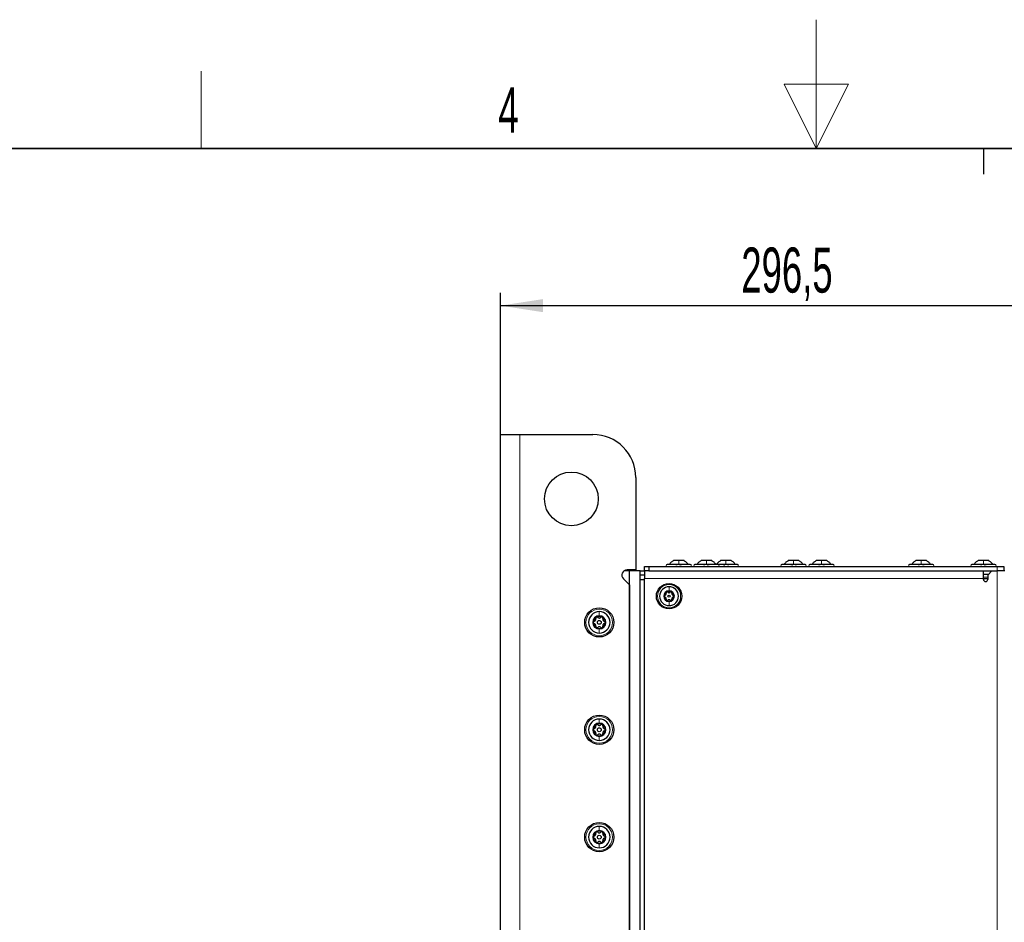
# Model space of a CAD drawing. Header units: millimetres. Extents: x 5 to 418, y 2 to 292.
# Tile 84 of 90: x 155 to 232, y 222 to 292. Entities that reach past the tile are written whole.
import ezdxf

# ---------------------------------------------------------------- set-up
doc = ezdxf.new("R2010")
doc.units = ezdxf.units.MM
doc.layers.add('SLD-0', color=7, linetype='Continuous')
doc.styles.add('SLDTEXTSTYLE0', font='TXT', dxfattribs={"width": 0.605})
doc.dimstyles.new('SLDDIMSTYLE1', dxfattribs={"dimtxt": 3.5, "dimasz": 3.302, "dimexe": 0, "dimexo": 0.0625, "dimgap": 0.875, "dimtad": 1, "dimlfac": 6, "dimrnd": 1e-09, "dimzin": 12, "dimdsep": 46, "dimtxsty": 'SLDTEXTSTYLE0', "dimsah": 1, "dimcen": 0.09, "dimadec": 0, "dimazin": 3, "dimtfac": 1, "dimtofl": 0, "dimtmove": 0, "dimatfit": 3, "dimfxl": 1, "dimfrac": 2, "dimtolj": 1, "dimtzin": 12, "dimarcsym": 0})

# ---------------------------------------------------------------- blocks, each defined once
blk = doc.blocks.new('_D_3')
at = {"layer": 'SLD-0', "color": 7}
for p, q in [((192.489, 260.307), (192.489, 271.307)), ((241.906, 247.824), (241.906, 271.307)), ((192.489, 270.307), (241.906, 270.307))]:
    blk.add_line(p, q, dxfattribs=at)
for points in [[(192.489, 270.307), (195.791, 269.799), (195.791, 270.815)], [(241.906, 270.307), (238.604, 270.815), (238.604, 269.799)]]:
    blk.add_solid(points, dxfattribs=at)
at = {"layer": 'SLD-0', "color": 7, "insert": (211.182, 274.819), "char_height": 3.5, "attachment_point": 1, "style": 'SLDTEXTSTYLE0'}
blk.add_mtext('296,5', dxfattribs=at)

msp = doc.modelspace()

# ---------------------------------------------------------------- linework, layer by layer
at = {"color": 7, "linetype": 'Continuous', "lineweight": 25}
for p, q in [((192.4889, 98.6404), (192.4889, 260.3071)), ((192.4889, 260.3071), (193.9889, 260.3071)), ((193.9889, 260.3071), (199.6556, 260.3071)), ((202.9889, 256.9737), (202.9889, 249.8071)), ((203.6556, 249.7237), (203.6556, 250.0571)), ((203.6556, 250.0571), (203.9889, 250.0571)), ((203.9889, 250.0571), (203.9889, 249.7237)), ((203.9889, 250.0571), (231.0556, 250.0571)), ((206.3222, 250.2237), (205.4222, 250.2237)), ((206.3222, 250.5154), (205.9097, 250.5154)), ((206.7347, 250.5154), (206.3222, 250.5154)), ((207.2222, 250.2237), (206.3222, 250.2237)), ((208.4722, 250.2237), (207.5722, 250.2237)), ((208.4722, 250.5154), (208.0597, 250.5154)), ((208.8847, 250.5154), (208.4722, 250.5154)), ((209.3722, 250.2237), (208.4722, 250.2237)), ((209.9889, 250.2237), (209.3722, 250.2237)), ((209.9889, 250.5154), (209.5764, 250.5154)), ((210.4014, 250.5154), (209.9889, 250.5154)), ((210.8889, 250.2237), (209.9889, 250.2237)), ((215.2389, 250.2237), (214.3389, 250.2237)), ((215.2389, 250.5154), (214.8264, 250.5154)), ((215.6514, 250.5154), (215.2389, 250.5154)), ((216.1389, 250.2237), (215.2389, 250.2237)), ((217.4056, 250.2237), (216.5056, 250.2237)), ((217.4056, 250.5154), (216.9931, 250.5154)), ((217.8181, 250.5154), (217.4056, 250.5154)), ((218.3056, 250.2237), (217.4056, 250.2237)), ((225.1389, 250.2237), (224.2389, 250.2237)), ((225.1389, 250.5154), (224.7264, 250.5154)), ((225.5514, 250.5154), (225.1389, 250.5154)), ((226.0389, 250.2237), (225.1389, 250.2237)), ((229.9722, 250.2237), (229.0722, 250.2237)), ((229.9722, 250.5154), (229.5597, 250.5154)), ((230.3847, 250.5154), (229.9722, 250.5154)), ((230.8722, 250.2237), (229.9722, 250.2237)), ((231.0556, 250.0571), (231.5556, 250.0571)), ((231.5556, 250.0571), (231.5556, 249.7237)), ((202.4889, 249.7237), (202.0722, 249.7237)), ((202.9889, 249.8071), (202.3222, 249.8071)), ((202.4889, 164.0571), (202.4889, 249.7237)), ((203.3222, 249.7237), (202.4889, 249.7237)), ((203.3222, 164.0571), (203.3222, 249.7237)), ((203.3222, 249.7237), (203.6556, 249.7237)), ((203.6556, 249.3904), (203.3222, 249.3904)), ((203.6556, 249.7237), (203.6556, 249.1404)), ((203.9889, 249.7237), (203.6556, 249.7237)), ((203.9889, 249.7237), (230.6389, 249.7237)), ((229.9722, 249.1404), (229.9722, 249.7237)), ((229.9722, 249.4737), (230.3889, 249.4737)), ((230.3056, 249.3904), (230.6389, 249.7237)), ((230.3056, 249.3904), (230.3056, 249.0571)), ((230.6389, 249.7237), (231.0556, 249.7237)), ((231.6389, 249.7237), (231.0556, 249.7237)), ((202.0276, 249.0958), (202.4889, 248.6345)), ((202.4889, 248.6345), (202.4889, 151.163)), ((203.3222, 106.2237), (203.3222, 249.0571)), ((203.3222, 249.0571), (203.6556, 249.0571)), ((203.6556, 218.8071), (203.6556, 249.1404)), ((229.9722, 249.0571), (229.9722, 249.1404)), ((229.9722, 249.1404), (230.3056, 249.1404))]:
    msp.add_line(p, q, dxfattribs=at)
at = {"color": 7, "linetype": 'Continuous', "lineweight": 18}
for p, q in [((193.9889, 260.3071), (193.9889, 98.6404)), ((231.0556, 249.7237), (231.0556, 250.0571)), ((229.9722, 249.2237), (230.3056, 249.2237)), ((231.0556, 218.4737), (231.0556, 249.7237)), ((203.6556, 249.1404), (229.9722, 249.1404))]:
    msp.add_line(p, q, dxfattribs=at)
at = {"color": 7, "linetype": 'Continuous', "lineweight": 25}
for centre, radius in [((197.9889, 255.3071), 2.0833), ((205.5722, 247.7571), 0.9833), ((205.5722, 247.7571), 0.0863), ((200.1556, 245.7237), 1.1333), ((200.1556, 245.7237), 0.1491), ((200.1556, 237.3904), 1.1333), ((200.1556, 237.3904), 0.1491), ((200.1556, 229.0571), 1.1333), ((200.1556, 229.0571), 0.1491)]:
    msp.add_circle(centre, radius, dxfattribs=at)
at = {"color": 7, "linetype": 'Continuous', "lineweight": 18}
for centre, radius in [((205.5722, 247.7571), 0.9), ((200.1556, 245.7237), 1.0333), ((200.1556, 237.3904), 1.0333), ((200.1556, 229.0571), 1.0333)]:
    msp.add_circle(centre, radius, dxfattribs=at)
at = {"color": 7, "linetype": 'Continuous', "lineweight": 25}
for centre, radius, start, end in [((199.6556, 256.9737), 3.3333, 0, 90), ((205.4222, 250.1404), 0.0833, 90, 270), ((207.2222, 250.1404), 0.0833, 270, 90), ((207.5722, 250.1404), 0.0833, 90, 270), ((209.3722, 250.1404), 0.0833, 270, 90), ((210.8889, 250.1404), 0.0833, 270, 90), ((214.3389, 250.1404), 0.0833, 90, 270), ((216.1389, 250.1404), 0.0833, 270, 90), ((216.5056, 250.1404), 0.0833, 90, 270), ((218.3056, 250.1404), 0.0833, 270, 90), ((224.2389, 250.1404), 0.0833, 90, 270), ((226.0389, 250.1404), 0.0833, 270, 90), ((229.0722, 250.1404), 0.0833, 90, 270), ((230.8722, 250.1404), 0.0833, 270, 90), ((202.3222, 249.3904), 0.4167, 90, 225), ((205.5722, 247.7571), 0.7333, 90, 270), ((205.5722, 247.7571), 0.7333, 270, 90), ((230.1389, 249.0571), 0.1667, 180, 0), ((205.5722, 247.7571), 0.4125, 90, 270), ((205.5722, 247.7571), 0.375, 120, 180), ((205.5722, 247.7571), 0.375, 180, 240), ((205.5722, 247.7571), 0.375, 60, 120), ((205.5722, 247.7571), 0.4125, 270, 90), ((205.5722, 247.7571), 0.375, 0, 60), ((205.5722, 247.7571), 0.375, 300, 0), ((205.5722, 247.7571), 0.375, 240, 300), ((200.1556, 245.7237), 0.8333, 90, 270), ((200.1556, 245.7237), 0.5133, 90, 270), ((200.1556, 245.7237), 0.4667, 120, 180), ((200.1556, 245.7237), 0.4667, 60, 120), ((200.1556, 245.7237), 0.8333, 270, 90), ((200.1556, 245.7237), 0.5133, 270, 90), ((200.1556, 245.7237), 0.4667, 0, 60), ((200.1556, 245.7237), 0.4667, 180, 240), ((200.1556, 245.7237), 0.4667, 300, 0), ((200.1556, 245.7237), 0.4667, 240, 300), ((200.1556, 237.3904), 0.8333, 90, 270), ((200.1556, 237.3904), 0.5133, 90, 270), ((200.1556, 237.3904), 0.4667, 120, 180), ((200.1556, 237.3904), 0.4667, 60, 120), ((200.1556, 237.3904), 0.8333, 270, 90), ((200.1556, 237.3904), 0.5133, 270, 90), ((200.1556, 237.3904), 0.4667, 0, 60), ((200.1556, 237.3904), 0.4667, 180, 240), ((200.1556, 237.3904), 0.4667, 240, 300), ((200.1556, 237.3904), 0.4667, 300, 0), ((200.1556, 229.0571), 0.8333, 90, 270), ((200.1556, 229.0571), 0.5133, 90, 270), ((200.1556, 229.0571), 0.4667, 120, 180), ((200.1556, 229.0571), 0.4667, 60, 120), ((200.1556, 229.0571), 0.8333, 270, 90), ((200.1556, 229.0571), 0.5133, 270, 90), ((200.1556, 229.0571), 0.4667, 360, 60), ((200.1556, 229.0571), 0.4667, 180, 240), ((200.1556, 229.0571), 0.4667, 240, 300), ((200.1556, 229.0571), 0.4667, 300, 360)]:
    msp.add_arc(centre, radius, start, end, dxfattribs=at)
for points, knots in [([(205.9097, 250.5154), (205.8479, 250.476), (205.7243, 250.3971), (205.634, 250.2815), (205.5889, 250.2237)], [0, 0, 0, 0, 0.4999999, 1, 1, 1, 1]), ([(205.9097, 250.5154), (205.8479, 250.476), (205.7243, 250.3971), (205.634, 250.2815), (205.5889, 250.2237)], [0, 0, 0, 0, 0.4999999, 1, 1, 1, 1]), ([(206.1004, 250.1952), (206.0988, 250.1991), (206.0957, 250.2069), (206.1006, 250.2161), (206.1134, 250.2222), (206.1338, 250.2245), (206.159, 250.2223), (206.185, 250.2162), (206.209, 250.2069), (206.2208, 250.1991), (206.2268, 250.1952)], [0, 0, 0, 0, 0.1252207, 0.2494814, 0.3743239, 0.4990613, 0.6238954, 0.7493873, 0.8744403, 1, 1, 1, 1]), ([(206.4177, 250.1952), (206.4236, 250.1991), (206.4354, 250.2069), (206.4592, 250.2161), (206.4852, 250.2222), (206.5103, 250.2245), (206.5309, 250.2223), (206.5438, 250.2162), (206.5488, 250.2069), (206.5457, 250.1991), (206.5441, 250.1952)], [0, 0, 0, 0, 0.1251933, 0.2494385, 0.3742794, 0.4990244, 0.6238686, 0.7493688, 0.8744304, 1, 1, 1, 1]), ([(207.0556, 250.2237), (207.0104, 250.2815), (206.9202, 250.3971), (206.7966, 250.476), (206.7347, 250.5154)], [0, 0, 0, 0, 0.5000001, 1, 1, 1, 1]), ([(207.0556, 250.2237), (207.0104, 250.2815), (206.9202, 250.3971), (206.7966, 250.476), (206.7347, 250.5154)], [0, 0, 0, 0, 0.5000001, 1, 1, 1, 1]), ([(208.2504, 250.1952), (208.2488, 250.1991), (208.2457, 250.2069), (208.2506, 250.2161), (208.2634, 250.2222), (208.2838, 250.2245), (208.309, 250.2223), (208.335, 250.2162), (208.359, 250.2069), (208.3708, 250.1991), (208.3768, 250.1952)], [0, 0, 0, 0, 0.1252207, 0.2494814, 0.3743239, 0.4990613, 0.6238954, 0.7493873, 0.8744403, 1, 1, 1, 1]), ([(208.5677, 250.1952), (208.5736, 250.1991), (208.5854, 250.2069), (208.6092, 250.2161), (208.6352, 250.2222), (208.6603, 250.2245), (208.6809, 250.2223), (208.6938, 250.2162), (208.6988, 250.2069), (208.6957, 250.1991), (208.6941, 250.1952)], [0, 0, 0, 0, 0.1251933, 0.2494385, 0.3742794, 0.4990244, 0.6238686, 0.7493688, 0.8744304, 1, 1, 1, 1]), ([(209.7671, 250.1952), (209.7655, 250.1991), (209.7623, 250.2069), (209.7673, 250.2161), (209.78, 250.2222), (209.8004, 250.2245), (209.8256, 250.2223), (209.8517, 250.2162), (209.8757, 250.2069), (209.8875, 250.1991), (209.8934, 250.1952)], [0, 0, 0, 0, 0.1252207, 0.2494814, 0.3743239, 0.4990613, 0.6238954, 0.7493873, 0.8744403, 1, 1, 1, 1]), ([(210.0844, 250.1952), (210.0903, 250.1991), (210.1021, 250.2069), (210.1259, 250.2161), (210.1518, 250.2222), (210.177, 250.2245), (210.1976, 250.2223), (210.2105, 250.2162), (210.2155, 250.2069), (210.2123, 250.1991), (210.2108, 250.1952)], [0, 0, 0, 0, 0.1251933, 0.2494385, 0.3742794, 0.4990244, 0.6238686, 0.7493688, 0.8744304, 1, 1, 1, 1]), ([(215.0171, 250.1952), (215.0155, 250.1991), (215.0123, 250.2069), (215.0173, 250.2161), (215.03, 250.2222), (215.0504, 250.2245), (215.0756, 250.2223), (215.1017, 250.2162), (215.1257, 250.2069), (215.1375, 250.1991), (215.1434, 250.1952)], [0, 0, 0, 0, 0.1252207, 0.2494814, 0.3743239, 0.4990613, 0.6238954, 0.7493873, 0.8744403, 1, 1, 1, 1]), ([(215.3344, 250.1952), (215.3403, 250.1991), (215.3521, 250.2069), (215.3759, 250.2161), (215.4018, 250.2222), (215.427, 250.2245), (215.4476, 250.2223), (215.4605, 250.2162), (215.4655, 250.2069), (215.4623, 250.1991), (215.4608, 250.1952)], [0, 0, 0, 0, 0.1251933, 0.2494385, 0.3742794, 0.4990244, 0.6238686, 0.7493688, 0.8744304, 1, 1, 1, 1]), ([(217.1837, 250.1952), (217.1821, 250.1991), (217.179, 250.2069), (217.1839, 250.2161), (217.1967, 250.2222), (217.2171, 250.2245), (217.2423, 250.2223), (217.2683, 250.2162), (217.2923, 250.2069), (217.3042, 250.1991), (217.3101, 250.1952)], [0, 0, 0, 0, 0.1252207, 0.2494814, 0.3743239, 0.4990613, 0.6238954, 0.7493873, 0.8744403, 1, 1, 1, 1]), ([(217.501, 250.1952), (217.5069, 250.1991), (217.5187, 250.2069), (217.5426, 250.2161), (217.5685, 250.2222), (217.5937, 250.2245), (217.6142, 250.2223), (217.6272, 250.2162), (217.6322, 250.2069), (217.629, 250.1991), (217.6274, 250.1952)], [0, 0, 0, 0, 0.1251933, 0.2494385, 0.3742794, 0.4990244, 0.6238686, 0.7493688, 0.8744304, 1, 1, 1, 1]), ([(224.9171, 250.1952), (224.9155, 250.1991), (224.9123, 250.2069), (224.9173, 250.2161), (224.93, 250.2222), (224.9504, 250.2245), (224.9756, 250.2223), (225.0017, 250.2162), (225.0257, 250.2069), (225.0375, 250.1991), (225.0434, 250.1952)], [0, 0, 0, 0, 0.1252207, 0.2494814, 0.3743239, 0.4990613, 0.6238954, 0.7493873, 0.8744403, 1, 1, 1, 1]), ([(225.2344, 250.1952), (225.2403, 250.1991), (225.2521, 250.2069), (225.2759, 250.2161), (225.3018, 250.2222), (225.327, 250.2245), (225.3476, 250.2223), (225.3605, 250.2162), (225.3655, 250.2069), (225.3623, 250.1991), (225.3608, 250.1952)], [0, 0, 0, 0, 0.1251933, 0.2494385, 0.3742794, 0.4990244, 0.6238686, 0.7493688, 0.8744304, 1, 1, 1, 1]), ([(229.7504, 250.1952), (229.7488, 250.1991), (229.7457, 250.2069), (229.7506, 250.2161), (229.7634, 250.2222), (229.7838, 250.2245), (229.809, 250.2223), (229.835, 250.2162), (229.859, 250.2069), (229.8708, 250.1991), (229.8768, 250.1952)], [0, 0, 0, 0, 0.1252207, 0.2494814, 0.3743239, 0.4990613, 0.6238954, 0.7493873, 0.8744403, 1, 1, 1, 1]), ([(230.0677, 250.1952), (230.0736, 250.1991), (230.0854, 250.2069), (230.1092, 250.2161), (230.1352, 250.2222), (230.1603, 250.2245), (230.1809, 250.2223), (230.1938, 250.2162), (230.1988, 250.2069), (230.1957, 250.1991), (230.1941, 250.1952)], [0, 0, 0, 0, 0.1251933, 0.2494385, 0.3742794, 0.4990244, 0.6238686, 0.7493688, 0.8744304, 1, 1, 1, 1]), ([(205.2549, 247.83), (205.2474, 247.8275), (205.2325, 247.8225), (205.2136, 247.8059), (205.2, 247.7834), (205.1981, 247.7658), (205.1972, 247.7571)], [0, 0, 0, 0, 0.2498519, 0.4999015, 0.7501147, 1, 1, 1, 1]), ([(205.1972, 247.7571), (205.1981, 247.7483), (205.2, 247.7307), (205.2136, 247.7083), (205.2324, 247.6916), (205.2474, 247.6866), (205.2549, 247.6841)], [0, 0, 0, 0, 0.2499907, 0.4996106, 0.7491271, 1, 1, 1, 1]), ([(205.2549, 247.83), (205.271, 247.8356), (205.2952, 247.8441), (205.3223, 247.8688), (205.3391, 247.8914), (205.3504, 247.9173), (205.3584, 247.9533), (205.3536, 247.9786), (205.3504, 247.9954)], [0, 0, 0, 0, 0.249201, 0.3743378, 0.4989316, 0.6240084, 0.74976, 1, 1, 1, 1]), ([(205.3504, 247.5187), (205.3536, 247.5355), (205.3584, 247.5606), (205.3505, 247.5964), (205.3394, 247.6224), (205.3225, 247.6451), (205.2953, 247.67), (205.2711, 247.6784), (205.2549, 247.6841)], [0, 0, 0, 0, 0.2491995, 0.3743362, 0.4989302, 0.6240074, 0.7497593, 1, 1, 1, 1]), ([(205.3847, 248.0818), (205.3776, 248.0766), (205.3633, 248.0663), (205.3507, 248.0433), (205.3456, 248.0186), (205.3488, 248.0031), (205.3504, 247.9954)], [0, 0, 0, 0, 0.2498571, 0.4994664, 0.7490114, 1, 1, 1, 1]), ([(205.4768, 248.0683), (205.4709, 248.0736), (205.4591, 248.0841), (205.4352, 248.092), (205.4089, 248.0926), (205.3928, 248.0854), (205.3847, 248.0818)], [0, 0, 0, 0, 0.2498071, 0.5000551, 0.7503094, 1, 1, 1, 1]), ([(205.4768, 248.0683), (205.4897, 248.0572), (205.509, 248.0405), (205.544, 248.0294), (205.572, 248.0261), (205.6001, 248.0293), (205.6353, 248.0404), (205.6547, 248.0572), (205.6677, 248.0683)], [0, 0, 0, 0, 0.2491679, 0.3743031, 0.4989033, 0.6239875, 0.7497462, 1, 1, 1, 1]), ([(205.7597, 248.0818), (205.7517, 248.0854), (205.7355, 248.0926), (205.7093, 248.092), (205.6855, 248.0841), (205.6736, 248.0736), (205.6677, 248.0683)], [0, 0, 0, 0, 0.25003302, 0.49963153, 0.74922769, 1, 1, 1, 1]), ([(205.7941, 247.9954), (205.7957, 248.0031), (205.7988, 248.0186), (205.7938, 248.0432), (205.7812, 248.0663), (205.7669, 248.0766), (205.7597, 248.0818)], [0, 0, 0, 0, 0.2498147, 0.4999078, 0.7501201, 1, 1, 1, 1]), ([(205.7941, 247.9954), (205.7909, 247.9786), (205.7861, 247.9535), (205.794, 247.9177), (205.8051, 247.8918), (205.822, 247.869), (205.8491, 247.8441), (205.8734, 247.8357), (205.8895, 247.83)], [0, 0, 0, 0, 0.2491995, 0.3743362, 0.4989302, 0.6240074, 0.7497593, 1, 1, 1, 1]), ([(205.8895, 247.6841), (205.8735, 247.6785), (205.8493, 247.6701), (205.8222, 247.6454), (205.8053, 247.6227), (205.7941, 247.5968), (205.7861, 247.5608), (205.7909, 247.5355), (205.7941, 247.5187)], [0, 0, 0, 0, 0.249201, 0.3743378, 0.4989316, 0.6240084, 0.74976, 1, 1, 1, 1]), ([(205.9472, 247.7571), (205.9463, 247.7658), (205.9445, 247.7834), (205.9309, 247.8058), (205.9121, 247.8225), (205.8971, 247.8275), (205.8895, 247.83)], [0, 0, 0, 0, 0.24999065, 0.49961057, 0.74912711, 1, 1, 1, 1]), ([(205.8895, 247.6841), (205.897, 247.6866), (205.912, 247.6916), (205.9308, 247.7082), (205.9445, 247.7307), (205.9463, 247.7483), (205.9472, 247.7571)], [0, 0, 0, 0, 0.2498519, 0.4999015, 0.7501147, 1, 1, 1, 1]), ([(205.3504, 247.5187), (205.3488, 247.511), (205.3456, 247.4955), (205.3507, 247.4709), (205.3632, 247.4478), (205.3776, 247.4375), (205.3847, 247.4323)], [0, 0, 0, 0, 0.2498147, 0.4999078, 0.7501201, 1, 1, 1, 1]), ([(205.3847, 247.4323), (205.3928, 247.4287), (205.4089, 247.4215), (205.4352, 247.4221), (205.459, 247.43), (205.4709, 247.4405), (205.4768, 247.4458)], [0, 0, 0, 0, 0.250033, 0.4996315, 0.7492277, 1, 1, 1, 1]), ([(205.6677, 247.4458), (205.6548, 247.4569), (205.6354, 247.4736), (205.6005, 247.4847), (205.5725, 247.488), (205.5444, 247.4848), (205.5092, 247.4737), (205.4897, 247.4569), (205.4768, 247.4458)], [0, 0, 0, 0, 0.2491679, 0.3743031, 0.4989033, 0.6239875, 0.7497462, 1, 1, 1, 1]), ([(205.6677, 247.4458), (205.6736, 247.4405), (205.6854, 247.4301), (205.7093, 247.4221), (205.7355, 247.4215), (205.7517, 247.4287), (205.7597, 247.4323)], [0, 0, 0, 0, 0.2498071, 0.5000551, 0.7503094, 1, 1, 1, 1]), ([(205.7597, 247.4323), (205.7669, 247.4375), (205.7812, 247.4478), (205.7938, 247.4709), (205.7988, 247.4955), (205.7957, 247.511), (205.7941, 247.5187)], [0, 0, 0, 0, 0.2498571, 0.4994664, 0.7490114, 1, 1, 1, 1]), ([(199.9222, 246.1279), (199.9133, 246.1214), (199.8955, 246.1085), (199.8799, 246.0799), (199.8736, 246.0492), (199.8775, 246.03), (199.8795, 246.0203)], [0, 0, 0, 0, 0.249858, 0.4994668, 0.7490113, 1, 1, 1, 1]), ([(200.0368, 246.1111), (200.0294, 246.1176), (200.0147, 246.1307), (199.985, 246.1406), (199.9524, 246.1413), (199.9323, 246.1324), (199.9222, 246.1279)], [0, 0, 0, 0, 0.249806, 0.5000545, 0.7503094, 1, 1, 1, 1]), ([(200.3889, 246.1279), (200.3789, 246.1324), (200.3588, 246.1413), (200.3261, 246.1406), (200.2965, 246.1307), (200.2817, 246.1176), (200.2744, 246.1111)], [0, 0, 0, 0, 0.250032, 0.4996317, 0.7492275, 1, 1, 1, 1]), ([(200.4317, 246.0203), (200.4336, 246.0299), (200.4376, 246.0492), (200.4313, 246.0798), (200.4156, 246.1085), (200.3978, 246.1214), (200.3889, 246.1279)], [0, 0, 0, 0, 0.249816, 0.4999076, 0.7501199, 1, 1, 1, 1]), ([(199.7607, 245.8145), (199.7514, 245.8114), (199.7327, 245.8052), (199.7093, 245.7845), (199.6923, 245.7566), (199.69, 245.7347), (199.6889, 245.7237)], [0, 0, 0, 0, 0.24985308, 0.49990135, 0.75011449, 1, 1, 1, 1]), ([(199.6889, 245.7237), (199.69, 245.7128), (199.6923, 245.6909), (199.7093, 245.663), (199.7327, 245.6423), (199.7513, 245.636), (199.7607, 245.6329)], [0, 0, 0, 0, 0.2499898, 0.4996108, 0.7491272, 1, 1, 1, 1]), ([(199.7607, 245.8145), (199.7807, 245.8215), (199.8108, 245.832), (199.8445, 245.8627), (199.8655, 245.8909), (199.8795, 245.9232), (199.8894, 245.968), (199.8835, 245.9994), (199.8795, 246.0203)], [0, 0, 0, 0, 0.2492203, 0.374358, 0.498948, 0.6240206, 0.749768, 1, 1, 1, 1]), ([(199.8795, 245.4272), (199.8834, 245.448), (199.8894, 245.4792), (199.8797, 245.5238), (199.8658, 245.5561), (199.8448, 245.5844), (199.811, 245.6154), (199.7808, 245.6259), (199.7607, 245.6329)], [0, 0, 0, 0, 0.2492191, 0.3743567, 0.4989469, 0.6240198, 0.7497675, 1, 1, 1, 1]), ([(199.8795, 245.4272), (199.8775, 245.4175), (199.8736, 245.3983), (199.8798, 245.3676), (199.8955, 245.3389), (199.9133, 245.326), (199.9222, 245.3196)], [0, 0, 0, 0, 0.249816, 0.4999076, 0.7501199, 1, 1, 1, 1]), ([(200.0368, 246.1111), (200.0528, 246.0973), (200.0769, 246.0765), (200.1204, 246.0626), (200.1553, 246.0585), (200.1903, 246.0625), (200.234, 246.0763), (200.2582, 246.0972), (200.2744, 246.1111)], [0, 0, 0, 0, 0.2491937, 0.3743301, 0.4989253, 0.6240038, 0.7497569, 1, 1, 1, 1]), ([(200.2744, 245.3363), (200.2583, 245.3502), (200.2342, 245.371), (200.1907, 245.3848), (200.1558, 245.3889), (200.1209, 245.3849), (200.0771, 245.3711), (200.0529, 245.3502), (200.0368, 245.3363)], [0, 0, 0, 0, 0.24919366, 0.3743301, 0.49892526, 0.62400376, 0.74975694, 1, 1, 1, 1]), ([(200.3889, 245.3196), (200.3978, 245.326), (200.4156, 245.3389), (200.4313, 245.3676), (200.4376, 245.3982), (200.4336, 245.4175), (200.4317, 245.4272)], [0, 0, 0, 0, 0.249858, 0.4994668, 0.7490113, 1, 1, 1, 1]), ([(200.4317, 246.0203), (200.4277, 245.9995), (200.4217, 245.9682), (200.4315, 245.9236), (200.4454, 245.8913), (200.4663, 245.8631), (200.5002, 245.8321), (200.5303, 245.8215), (200.5504, 245.8145)], [0, 0, 0, 0, 0.2492191, 0.3743567, 0.4989469, 0.6240198, 0.7497675, 1, 1, 1, 1]), ([(200.5504, 245.6329), (200.5304, 245.6259), (200.5004, 245.6155), (200.4666, 245.5847), (200.4456, 245.5565), (200.4316, 245.5243), (200.4217, 245.4795), (200.4277, 245.4481), (200.4317, 245.4272)], [0, 0, 0, 0, 0.2492203, 0.374358, 0.498948, 0.6240206, 0.749768, 1, 1, 1, 1]), ([(200.6222, 245.7237), (200.6211, 245.7347), (200.6188, 245.7565), (200.6019, 245.7844), (200.5785, 245.8052), (200.5598, 245.8114), (200.5504, 245.8145)], [0, 0, 0, 0, 0.2499898, 0.4996108, 0.7491272, 1, 1, 1, 1]), ([(200.5504, 245.6329), (200.5598, 245.636), (200.5784, 245.6422), (200.6018, 245.663), (200.6188, 245.6909), (200.6211, 245.7128), (200.6222, 245.7237)], [0, 0, 0, 0, 0.2498531, 0.4999013, 0.7501145, 1, 1, 1, 1]), ([(199.9222, 245.3196), (199.9323, 245.3151), (199.9524, 245.3061), (199.985, 245.3069), (200.0147, 245.3168), (200.0294, 245.3298), (200.0368, 245.3363)], [0, 0, 0, 0, 0.250032, 0.4996317, 0.7492275, 1, 1, 1, 1]), ([(200.2744, 245.3363), (200.2817, 245.3298), (200.2964, 245.3168), (200.3261, 245.3069), (200.3588, 245.3061), (200.3789, 245.3151), (200.3889, 245.3196)], [0, 0, 0, 0, 0.249806, 0.5000545, 0.7503094, 1, 1, 1, 1]), ([(199.9222, 237.7945), (199.9133, 237.7881), (199.8955, 237.7752), (199.8799, 237.7466), (199.8736, 237.7159), (199.8775, 237.6966), (199.8795, 237.6869)], [0, 0, 0, 0, 0.249858, 0.4994668, 0.7490113, 1, 1, 1, 1]), ([(200.0368, 237.7778), (200.0294, 237.7843), (200.0147, 237.7973), (199.985, 237.8072), (199.9524, 237.808), (199.9323, 237.799), (199.9222, 237.7945)], [0, 0, 0, 0, 0.249806, 0.5000545, 0.7503094, 1, 1, 1, 1]), ([(200.0368, 237.7778), (200.0528, 237.7639), (200.0769, 237.7431), (200.1204, 237.7293), (200.1553, 237.7252), (200.1903, 237.7292), (200.234, 237.743), (200.2582, 237.7639), (200.2744, 237.7778)], [0, 0, 0, 0, 0.2491937, 0.3743301, 0.4989253, 0.6240038, 0.7497569, 1, 1, 1, 1]), ([(200.3889, 237.7945), (200.3789, 237.799), (200.3588, 237.808), (200.3261, 237.8072), (200.2965, 237.7974), (200.2817, 237.7843), (200.2744, 237.7778)], [0, 0, 0, 0, 0.250032, 0.4996317, 0.7492275, 1, 1, 1, 1]), ([(200.4317, 237.6869), (200.4336, 237.6966), (200.4376, 237.7158), (200.4313, 237.7465), (200.4156, 237.7752), (200.3978, 237.7881), (200.3889, 237.7945)], [0, 0, 0, 0, 0.249816, 0.4999076, 0.7501199, 1, 1, 1, 1]), ([(199.7607, 237.4812), (199.7514, 237.4781), (199.7327, 237.4719), (199.7093, 237.4511), (199.6923, 237.4232), (199.69, 237.4013), (199.6889, 237.3904)], [0, 0, 0, 0, 0.24985308, 0.49990135, 0.75011449, 1, 1, 1, 1]), ([(199.6889, 237.3904), (199.69, 237.3794), (199.6923, 237.3576), (199.7093, 237.3297), (199.7327, 237.3089), (199.7513, 237.3027), (199.7607, 237.2996)], [0, 0, 0, 0, 0.2499898, 0.4996108, 0.7491272, 1, 1, 1, 1]), ([(199.7607, 237.4812), (199.7807, 237.4882), (199.8108, 237.4987), (199.8445, 237.5294), (199.8655, 237.5576), (199.8795, 237.5898), (199.8894, 237.6346), (199.8835, 237.666), (199.8795, 237.6869)], [0, 0, 0, 0, 0.2492203, 0.374358, 0.498948, 0.6240206, 0.749768, 1, 1, 1, 1]), ([(199.8795, 237.0938), (199.8834, 237.1146), (199.8894, 237.1459), (199.8797, 237.1905), (199.8658, 237.2228), (199.8448, 237.251), (199.811, 237.282), (199.7808, 237.2926), (199.7607, 237.2996)], [0, 0, 0, 0, 0.2492191, 0.3743567, 0.4989469, 0.6240198, 0.7497675, 1, 1, 1, 1]), ([(199.8795, 237.0938), (199.8775, 237.0842), (199.8736, 237.065), (199.8798, 237.0343), (199.8955, 237.0056), (199.9133, 236.9927), (199.9222, 236.9862)], [0, 0, 0, 0, 0.249816, 0.4999076, 0.7501199, 1, 1, 1, 1]), ([(199.9222, 236.9862), (199.9323, 236.9817), (199.9524, 236.9728), (199.985, 236.9735), (200.0147, 236.9834), (200.0294, 236.9965), (200.0368, 237.003)], [0, 0, 0, 0, 0.250032, 0.4996317, 0.7492275, 1, 1, 1, 1]), ([(200.2744, 237.003), (200.2583, 237.0169), (200.2342, 237.0376), (200.1907, 237.0515), (200.1558, 237.0556), (200.1209, 237.0516), (200.0771, 237.0378), (200.0529, 237.0169), (200.0368, 237.003)], [0, 0, 0, 0, 0.24919366, 0.3743301, 0.49892526, 0.62400376, 0.74975694, 1, 1, 1, 1]), ([(200.2744, 237.003), (200.2817, 236.9965), (200.2964, 236.9834), (200.3261, 236.9735), (200.3588, 236.9728), (200.3789, 236.9818), (200.3889, 236.9862)], [0, 0, 0, 0, 0.249806, 0.5000545, 0.7503094, 1, 1, 1, 1]), ([(200.3889, 236.9862), (200.3978, 236.9927), (200.4156, 237.0056), (200.4313, 237.0342), (200.4376, 237.0649), (200.4336, 237.0842), (200.4317, 237.0938)], [0, 0, 0, 0, 0.249858, 0.4994668, 0.7490113, 1, 1, 1, 1]), ([(200.4317, 237.6869), (200.4277, 237.6661), (200.4217, 237.6349), (200.4315, 237.5903), (200.4454, 237.558), (200.4663, 237.5297), (200.5002, 237.4987), (200.5303, 237.4882), (200.5504, 237.4812)], [0, 0, 0, 0, 0.2492191, 0.3743567, 0.4989469, 0.6240198, 0.7497675, 1, 1, 1, 1]), ([(200.5504, 237.2996), (200.5304, 237.2926), (200.5004, 237.2821), (200.4666, 237.2514), (200.4456, 237.2232), (200.4316, 237.1909), (200.4217, 237.1461), (200.4277, 237.1147), (200.4317, 237.0938)], [0, 0, 0, 0, 0.2492203, 0.374358, 0.498948, 0.6240206, 0.749768, 1, 1, 1, 1]), ([(200.6222, 237.3904), (200.6211, 237.4013), (200.6188, 237.4232), (200.6019, 237.4511), (200.5785, 237.4719), (200.5598, 237.4781), (200.5504, 237.4812)], [0, 0, 0, 0, 0.2499898, 0.4996108, 0.7491272, 1, 1, 1, 1]), ([(200.5504, 237.2996), (200.5598, 237.3027), (200.5784, 237.3089), (200.6018, 237.3296), (200.6188, 237.3576), (200.6211, 237.3794), (200.6222, 237.3904)], [0, 0, 0, 0, 0.2498531, 0.4999013, 0.7501145, 1, 1, 1, 1]), ([(199.7607, 229.1479), (199.7807, 229.1548), (199.8108, 229.1653), (199.8445, 229.1961), (199.8655, 229.2242), (199.8795, 229.2565), (199.8894, 229.3013), (199.8835, 229.3327), (199.8795, 229.3536)], [0, 0, 0, 0, 0.2492203, 0.374358, 0.498948, 0.6240206, 0.749768, 1, 1, 1, 1]), ([(199.9222, 229.4612), (199.9133, 229.4548), (199.8955, 229.4419), (199.8799, 229.4132), (199.8736, 229.3826), (199.8775, 229.3633), (199.8795, 229.3536)], [0, 0, 0, 0, 0.24985796, 0.49946675, 0.74901133, 1, 1, 1, 1]), ([(200.0368, 229.4444), (200.0294, 229.4509), (200.0147, 229.464), (199.985, 229.4739), (199.9524, 229.4747), (199.9323, 229.4657), (199.9222, 229.4612)], [0, 0, 0, 0, 0.249806, 0.5000545, 0.7503094, 1, 1, 1, 1]), ([(200.0368, 229.4444), (200.0528, 229.4306), (200.0769, 229.4098), (200.1204, 229.3959), (200.1553, 229.3919), (200.1903, 229.3959), (200.234, 229.4097), (200.2582, 229.4305), (200.2744, 229.4444)], [0, 0, 0, 0, 0.24919366, 0.37433011, 0.49892527, 0.62400376, 0.74975694, 1, 1, 1, 1]), ([(200.3889, 229.4612), (200.3789, 229.4657), (200.3588, 229.4747), (200.3261, 229.4739), (200.2965, 229.464), (200.2817, 229.451), (200.2744, 229.4444)], [0, 0, 0, 0, 0.250032, 0.4996317, 0.7492275, 1, 1, 1, 1]), ([(200.4317, 229.3536), (200.4336, 229.3632), (200.4376, 229.3825), (200.4313, 229.4131), (200.4156, 229.4418), (200.3978, 229.4548), (200.3889, 229.4612)], [0, 0, 0, 0, 0.249816, 0.4999076, 0.7501199, 1, 1, 1, 1]), ([(200.4317, 229.3536), (200.4277, 229.3328), (200.4217, 229.3015), (200.4315, 229.2569), (200.4454, 229.2247), (200.4663, 229.1964), (200.5002, 229.1654), (200.5303, 229.1549), (200.5504, 229.1479)], [0, 0, 0, 0, 0.24921908, 0.37435669, 0.49894691, 0.62401981, 0.74976746, 1, 1, 1, 1]), ([(199.7607, 229.1479), (199.7514, 229.1448), (199.7327, 229.1385), (199.7093, 229.1178), (199.6923, 229.0899), (199.69, 229.068), (199.6889, 229.0571)], [0, 0, 0, 0, 0.2498531, 0.4999013, 0.7501145, 1, 1, 1, 1]), ([(199.6889, 229.0571), (199.69, 229.0461), (199.6923, 229.0242), (199.7093, 228.9963), (199.7327, 228.9756), (199.7513, 228.9694), (199.7607, 228.9662)], [0, 0, 0, 0, 0.2499898, 0.4996108, 0.7491272, 1, 1, 1, 1]), ([(199.8795, 228.7605), (199.8834, 228.7813), (199.8894, 228.8126), (199.8797, 228.8572), (199.8658, 228.8894), (199.8448, 228.9177), (199.811, 228.9487), (199.7808, 228.9592), (199.7607, 228.9662)], [0, 0, 0, 0, 0.2492191, 0.3743567, 0.4989469, 0.6240198, 0.7497675, 1, 1, 1, 1]), ([(199.8795, 228.7605), (199.8775, 228.7509), (199.8736, 228.7316), (199.8798, 228.701), (199.8955, 228.6723), (199.9133, 228.6594), (199.9222, 228.6529)], [0, 0, 0, 0, 0.249816, 0.4999076, 0.7501199, 1, 1, 1, 1]), ([(199.9222, 228.6529), (199.9323, 228.6484), (199.9524, 228.6394), (199.985, 228.6402), (200.0147, 228.6501), (200.0294, 228.6631), (200.0368, 228.6697)], [0, 0, 0, 0, 0.25003202, 0.49963172, 0.74922753, 1, 1, 1, 1]), ([(200.2744, 228.6697), (200.2583, 228.6835), (200.2342, 228.7043), (200.1907, 228.7182), (200.1558, 228.7223), (200.1209, 228.7183), (200.0771, 228.7045), (200.0529, 228.6836), (200.0368, 228.6697)], [0, 0, 0, 0, 0.2491937, 0.3743301, 0.4989253, 0.6240038, 0.7497569, 1, 1, 1, 1]), ([(200.2744, 228.6697), (200.2817, 228.6632), (200.2964, 228.6501), (200.3261, 228.6402), (200.3588, 228.6394), (200.3789, 228.6484), (200.3889, 228.6529)], [0, 0, 0, 0, 0.249806, 0.5000545, 0.7503094, 1, 1, 1, 1]), ([(200.3889, 228.6529), (200.3978, 228.6594), (200.4156, 228.6722), (200.4313, 228.7009), (200.4376, 228.7315), (200.4336, 228.7508), (200.4317, 228.7605)], [0, 0, 0, 0, 0.249858, 0.4994668, 0.7490113, 1, 1, 1, 1]), ([(200.5504, 228.9662), (200.5304, 228.9593), (200.5004, 228.9488), (200.4666, 228.918), (200.4456, 228.8899), (200.4316, 228.8576), (200.4217, 228.8128), (200.4277, 228.7814), (200.4317, 228.7605)], [0, 0, 0, 0, 0.2492203, 0.374358, 0.498948, 0.6240206, 0.749768, 1, 1, 1, 1]), ([(200.6222, 229.0571), (200.6211, 229.068), (200.6188, 229.0899), (200.6019, 229.1178), (200.5785, 229.1385), (200.5598, 229.1447), (200.5504, 229.1479)], [0, 0, 0, 0, 0.2499898, 0.4996108, 0.7491272, 1, 1, 1, 1]), ([(200.5504, 228.9662), (200.5598, 228.9693), (200.5784, 228.9756), (200.6018, 228.9963), (200.6188, 229.0242), (200.6211, 229.0461), (200.6222, 229.0571)], [0, 0, 0, 0, 0.24985308, 0.49990135, 0.75011449, 1, 1, 1, 1])]:
    msp.add_open_spline(points, degree=3, knots=knots, dxfattribs=at)
for points in [[(205.9097, 250.5154), (205.8479, 250.476), (205.7243, 250.3971), (205.634, 250.2815), (205.5889, 250.2237)], [(207.0556, 250.2237), (207.0105, 250.2815), (206.9202, 250.3971), (206.7966, 250.476), (206.7347, 250.5154)], [(208.0597, 250.5154), (207.9979, 250.476), (207.8743, 250.3971), (207.784, 250.2815), (207.7389, 250.2237)], [(209.2056, 250.2237), (209.1605, 250.2815), (209.0702, 250.3971), (208.9466, 250.476), (208.8847, 250.5154)], [(209.5764, 250.5154), (209.5146, 250.476), (209.3909, 250.3971), (209.3007, 250.2815), (209.2556, 250.2237)], [(210.7222, 250.2237), (210.6771, 250.2815), (210.5869, 250.3971), (210.4632, 250.476), (210.4014, 250.5154)], [(214.8264, 250.5154), (214.7646, 250.476), (214.6409, 250.3971), (214.5507, 250.2815), (214.5056, 250.2237)], [(215.9722, 250.2237), (215.9271, 250.2815), (215.8369, 250.3971), (215.7132, 250.476), (215.6514, 250.5154)], [(216.9931, 250.5154), (216.9312, 250.476), (216.8076, 250.3971), (216.7174, 250.2815), (216.6722, 250.2237)], [(218.1389, 250.2237), (218.0938, 250.2815), (218.0036, 250.3971), (217.8799, 250.476), (217.8181, 250.5154)], [(224.7264, 250.5154), (224.6646, 250.476), (224.5409, 250.3971), (224.4507, 250.2815), (224.4056, 250.2237)], [(225.8722, 250.2237), (225.8271, 250.2815), (225.7369, 250.3971), (225.6132, 250.476), (225.5514, 250.5154)], [(229.5597, 250.5154), (229.4979, 250.476), (229.3743, 250.3971), (229.284, 250.2815), (229.2389, 250.2237)], [(230.7056, 250.2237), (230.6605, 250.2815), (230.5702, 250.3971), (230.4466, 250.476), (230.3847, 250.5154)]]:
    msp.add_open_spline(points, degree=3, dxfattribs=at)
at = {"color": 7, "linetype": 'Continuous', "lineweight": 18}
for points in [[(206.3222, 250.2237), (206.3222, 250.2815), (206.3222, 250.3971), (206.3222, 250.476), (206.3222, 250.5154)], [(208.4722, 250.2237), (208.4722, 250.2815), (208.4722, 250.3971), (208.4722, 250.476), (208.4722, 250.5154)], [(209.9889, 250.2237), (209.9889, 250.2815), (209.9889, 250.3971), (209.9889, 250.476), (209.9889, 250.5154)], [(215.2389, 250.2237), (215.2389, 250.2815), (215.2389, 250.3971), (215.2389, 250.476), (215.2389, 250.5154)], [(217.4056, 250.2237), (217.4056, 250.2815), (217.4056, 250.3971), (217.4056, 250.476), (217.4056, 250.5154)], [(225.1389, 250.2237), (225.1389, 250.2815), (225.1389, 250.3971), (225.1389, 250.476), (225.1389, 250.5154)], [(229.9722, 250.2237), (229.9722, 250.2815), (229.9722, 250.3971), (229.9722, 250.476), (229.9722, 250.5154)], [(205.5722, 248.4904), (205.5722, 248.4453), (205.5722, 248.355), (205.5722, 248.2314), (205.5722, 248.1696)], [(205.5722, 247.0237), (205.5722, 247.0688), (205.5722, 247.1591), (205.5722, 247.2827), (205.5722, 247.3446)], [(200.1556, 246.5571), (200.1556, 246.514), (200.1556, 246.4278), (200.1556, 246.3006), (200.1556, 246.2371)], [(200.1556, 244.8904), (200.1556, 244.9335), (200.1556, 245.0196), (200.1556, 245.1468), (200.1556, 245.2104)], [(200.1556, 238.2237), (200.1556, 238.1806), (200.1556, 238.0945), (200.1556, 237.9673), (200.1556, 237.9037)], [(200.1556, 236.5571), (200.1556, 236.6001), (200.1556, 236.6863), (200.1556, 236.8135), (200.1556, 236.8771)], [(200.1556, 229.8904), (200.1556, 229.8473), (200.1556, 229.7612), (200.1556, 229.634), (200.1556, 229.5704)], [(200.1556, 228.2237), (200.1556, 228.2668), (200.1556, 228.3529), (200.1556, 228.4801), (200.1556, 228.5437)]]:
    msp.add_open_spline(points, degree=3, dxfattribs=at)
at = {"layer": 'SLD-0', "lineweight": 18}
for p, q in [((217, 292.5), (217, 282.5)), ((169.25, 282.5), (169.25, 288.5)), ((219.5, 287.5), (214.5, 287.5)), ((214.5, 287.5), (217, 282.5)), ((217, 282.5), (219.5, 287.5))]:
    msp.add_line(p, q, dxfattribs=at)
at = {"layer": 'SLD-0', "lineweight": 35}
msp.add_line((408, 282.5), (26, 282.5), dxfattribs=at)
at = {"layer": 'SLD-0'}
msp.add_line((230, 280.5), (230, 282.5), dxfattribs=at)
msp.add_line((230, 280.5), (230, 282.5), dxfattribs=at)

# ---------------------------------------------------------------- texts
at = {"layer": 'SLD-0', "insert": (193.1027, 287.243), "char_height": 3.5, "attachment_point": 2, "style": 'SLDTEXTSTYLE0'}
msp.add_mtext('4', dxfattribs=at)

# ---------------------------------------------------------------- dimensions: what is measured, and where the dimension line sits
at = {"layer": 'SLD-0', "color": 7}
dim = msp.add_linear_dim(base=(241.9056, 270.3071), p1=(192.4889, 260.3071), p2=(241.9056, 247.8237), dimstyle='SLDDIMSTYLE1', dxfattribs=at)
dim.commit()
dim.dimension.update_dxf_attribs({"geometry": '_D_3', "text_midpoint": (217.1972, 270.3071), "dimtype": 160})

doc.saveas('drawing.dxf')
